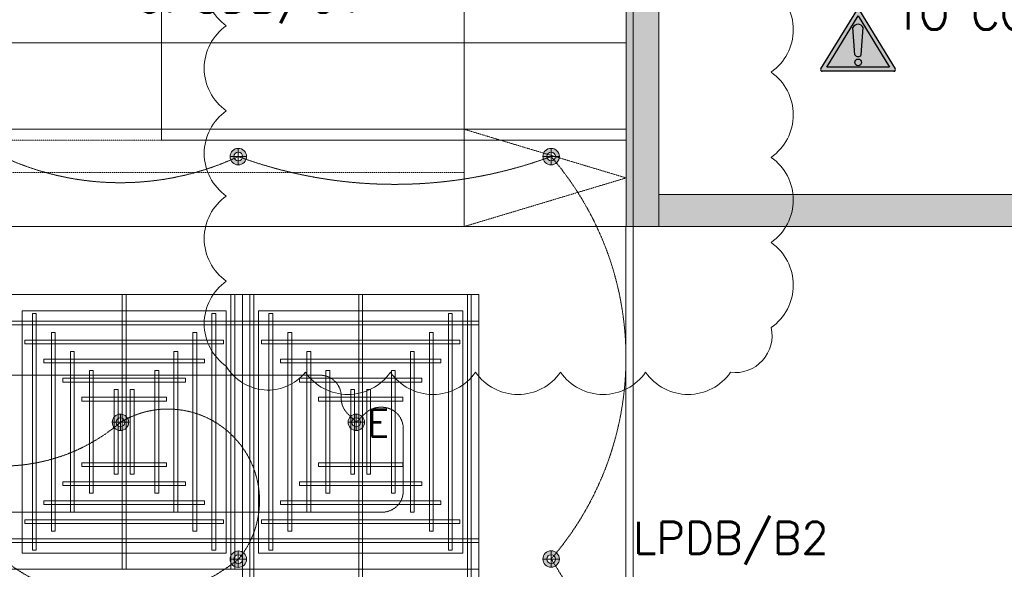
# Model space of a CAD drawing. Header units: millimetres. Extents: x -750 to 72845, y -24282 to 18874.
# Tile 14 of 154: x 8934 to 13565, y 4635 to 7217. Entities that reach past the tile are written whole.
import ezdxf
from ezdxf.enums import TextEntityAlignment as Align

# ---------------------------------------------------------------- set-up
doc = ezdxf.new("R2010")
doc.units = ezdxf.units.MM
doc.header["$MEASUREMENT"] = 0
for name, pattern in [('DASHED', [19.05, 12.7, -6.35]), ('HIDDENX2', [0.75, 0.5, -0.25]), ('IRISH HOUSE_FF46_HYD AIRPORT_HVAC DUCTING LAYOUT 3$0$( Dashed )', [0.75, 0.5, -0.25])]:
    doc.linetypes.add(name, pattern=pattern)
doc.layers.get('0').update_dxf_attribs({"lineweight": 5})
for name, color, linetype in [('ACMV-MEPF_General Text', 7, 'Continuous'), ('IRISH HOUSE_FF46_HYD AIRPORT_HVAC DUCTING LAYOUT 3$0$Flooring', 8, 'Continuous'), ('IRISH HOUSE_FF46_HYD AIRPORT_HVAC DUCTING LAYOUT 3$0$RCP LAYOUT', 8, 'Continuous'), ('Warning Symbol', 7, 'Continuous')]:
    doc.layers.add(name, color=color, linetype=linetype)
for name, color, linetype, lineweight in [('E Celing Lighting', 5, 'DASHED', 5), ('IRISH HOUSE_FF46_HYD AIRPORT_HVAC DUCTING LAYOUT 3$0$00 Structural', 2, 'Continuous', 25), ('IRISH HOUSE_FF46_HYD AIRPORT_HVAC DUCTING LAYOUT 3$0$02_Elevation 00', 8, 'Continuous', 9), ('IRISH HOUSE_FF46_HYD AIRPORT_HVAC DUCTING LAYOUT 3$0$Ceiling', 14, 'Continuous', 9), ('IRISH HOUSE_FF46_HYD AIRPORT_HVAC DUCTING LAYOUT 3$0$Grey', 8, 'Continuous', 9), ('IRISH HOUSE_FF46_HYD AIRPORT_HVAC DUCTING LAYOUT 3$0$WALL', 7, 'Continuous', 40), ('Lighting (Ceiling)', 160, 'Continuous', 15), ('M-MEP-ELLG-CABLE', 146, 'HIDDENX2', 20), ('M-MEP-ELPR-EQUIP', 6, 'Continuous', 20), ('M-MEP-GEN', 7, 'Continuous', 5)]:
    doc.layers.add(name, color=color, linetype=linetype, lineweight=lineweight)
doc.styles.get("Standard").update_dxf_attribs({"font": 'romans.shx'})

# ---------------------------------------------------------------- blocks, each defined once
blk = doc.blocks.new('cl')
at = {"layer": 'Lighting (Ceiling)'}
h = blk.add_hatch(color=0, dxfattribs=at)
h.dxf.hatch_style = 1
h.paths.add_polyline_path([(1.53, 0.03, 1), (-1.53, 0.03, 1)])
h.paths.add_polyline_path([(-0.81, 0.03, -1), (0.81, 0.03, -1)], flags=16)
at = {"layer": 'Lighting (Ceiling)', "color": 0}
for p, q in [((-1.53, 0.03), (1.53, 0.03)), ((0, 1.56), (0, -1.5))]:
    blk.add_line(p, q, dxfattribs=at)
for radius in [1.53, 0.806]:
    blk.add_circle((0, 0.03), radius, dxfattribs=at)
at = {"color": 0}
blk.add_attdef('NAME', text='', height=5, dxfattribs=at).set_placement((0.84, 2.71), align=Align.MIDDLE_CENTER)
blk = doc.blocks.new('IRISH HOUSE_FF46_HYD AIRPORT_HVAC DUCTING LAYOUT 3$0$IRISH HOUSE-RCP LAYOUT')
at = {"lineweight": 0, "ltscale": 0.25}
h = blk.add_hatch(color=8, dxfattribs=at)
h.dxf.hatch_style = 1
h.paths.add_polyline_path([(11440.1, -2926.3), (11592.5, -2926.3), (11592.5, -2776.3), (11592.5, -879.1), (11592, -879.1), (11592, -152.4), (11461.8, -152.2), (11440.1, -152.2)])
h = blk.add_hatch(color=8, dxfattribs=at)
h.dxf.hatch_style = 1
h.paths.add_polyline_path([(11592.5, -2776.3), (11592.5, -2926.3), (16388, -2926.3), (16388, -2776.3)])
at = {"color": 8, "lineweight": 0, "ltscale": 0.25}
for p, q in [((5185.4, -3245.4), (10746.8, -3245.4)), ((9634.5, -3245.4), (8522.2, -3245.4)), ((9634.5, -4536.3), (9634.5, -3245.4)), ((9634.5, -4536.3), (9634.5, -3245.4)), ((9634.5, -3245.4), (10746.8, -3245.4)), ((10746.8, -3245.4), (10746.8, -8409.1)), ((10746.8, -3245.4), (10746.8, -4536.3)), ((9558.3, -3321.6), (8598.4, -3321.6)), ((8598.4, -3321.6), (8598.4, -4460.1)), ((9558.3, -4460.1), (9558.3, -3321.6)), ((9710.7, -4460.1), (9710.7, -3321.6)), ((9710.7, -3321.6), (10670.6, -3321.6)), ((10670.6, -3321.6), (10670.6, -4460.1)), ((8598.4, -4460.1), (9558.3, -4460.1)), ((10670.6, -4460.1), (9710.7, -4460.1)), ((8522.2, -4536.3), (9634.5, -4536.3)), ((10746.8, -4536.3), (9634.5, -4536.3)), ((10746.8, -4536.3), (9634.5, -4536.3)), ((9634.5, -4536.3), (9634.5, -5827.2)), ((10746.8, -5827.2), (10746.8, -4536.3))]:
    blk.add_line(p, q, dxfattribs=at)
at = {"layer": 'IRISH HOUSE_FF46_HYD AIRPORT_HVAC DUCTING LAYOUT 3$0$00 Structural', "color": 8, "lineweight": 0, "ltscale": 0.25}
for p, q in [((11440.1, -152.2), (11440.1, -2926.3)), ((11592.5, -2926.3), (11592.5, -152.4)), ((11440.1, -2926.3), (16388, -2926.3))]:
    blk.add_line(p, q, dxfattribs=at)
at = {"layer": 'IRISH HOUSE_FF46_HYD AIRPORT_HVAC DUCTING LAYOUT 3$0$02_Elevation 00', "color": 8, "lineweight": 0, "ltscale": 0.25}
for p, q in [((9254.7, -1753.8), (9254.7, -2519.9)), ((10677.1, -2519.9), (10677.1, -1753.8)), ((10677.1, -1753.8), (10677.1, -2519.9)), ((11440.1, -2519.9), (11440.1, -1753.8)), ((9254.7, -2519.9), (10677.1, -2519.9)), ((10677.1, -2519.9), (11440.1, -2519.9)), ((11438.4, -2926.3), (11438.4, -8866.9))]:
    blk.add_line(p, q, dxfattribs=at)
at = {"layer": 'IRISH HOUSE_FF46_HYD AIRPORT_HVAC DUCTING LAYOUT 3$0$Ceiling', "color": 8, "lineweight": 0, "ltscale": 0.25}
for p, q in [((9087.3, -3245.4), (9069.4, -3245.4)), ((9069.4, -3245.4), (9069.4, -4536.3)), ((9087.3, -4536.3), (9087.3, -3245.4)), ((9580.9, -4536.3), (9580.9, -3245.4)), ((9580.9, -3245.4), (9598.8, -3245.4)), ((9598.8, -3245.4), (9598.8, -4536.3)), ((9688.1, -3245.4), (9670.2, -3245.4)), ((9670.2, -3245.4), (9670.2, -4536.3)), ((9688.1, -4536.3), (9688.1, -3245.4)), ((10181.7, -4536.3), (10181.7, -3245.4)), ((10181.7, -3245.4), (10199.6, -3245.4)), ((10199.6, -3245.4), (10199.6, -4536.3)), ((10693.2, -4536.3), (10693.2, -3245.4)), ((10693.2, -3245.4), (10711, -3245.4)), ((10711, -3245.4), (10711, -4536.3)), ((8522.2, -3370.5), (9634.5, -3370.5)), ((8665.2, -3334.8), (8647.3, -3334.8)), ((8647.3, -3334.8), (8647.3, -4447)), ((8665.2, -4447), (8665.2, -3334.8)), ((9509.4, -3334.8), (9491.5, -3334.8)), ((9491.5, -3334.8), (9491.5, -4447)), ((9509.4, -4447), (9509.4, -3334.8)), ((9634.5, -3370.5), (9634.5, -3388.4)), ((10746.8, -3370.5), (9634.5, -3370.5)), ((9634.5, -3370.5), (9634.5, -3388.4)), ((9759.6, -4447), (9759.6, -3334.8)), ((9759.6, -3334.8), (9777.5, -3334.8)), ((9777.5, -3334.8), (9777.5, -4447)), ((10603.8, -4447), (10603.8, -3334.8)), ((10603.8, -3334.8), (10621.7, -3334.8)), ((10621.7, -3334.8), (10621.7, -4447)), ((10746.8, -3388.4), (10746.8, -3370.5)), ((9634.5, -3388.4), (8522.2, -3388.4)), ((8754.6, -3424.1), (8736.7, -3424.1)), ((8736.7, -3424.1), (8736.7, -4357.6)), ((8754.6, -4357.6), (8754.6, -3424.1)), ((9420, -3424.1), (9402.2, -3424.1)), ((9402.2, -3424.1), (9402.2, -4357.6)), ((9420, -4357.6), (9420, -3424.1)), ((9634.5, -3388.4), (10746.8, -3388.4)), ((9849, -4357.6), (9849, -3424.1)), ((9849, -3424.1), (9866.8, -3424.1)), ((9866.8, -3424.1), (9866.8, -4357.6)), ((10514.4, -4357.6), (10514.4, -3424.1)), ((10514.4, -3424.1), (10532.3, -3424.1)), ((10532.3, -3424.1), (10532.3, -4357.6)), ((8611.7, -3477.8), (8611.7, -3459.9)), ((8611.7, -3459.9), (9545.1, -3459.9)), ((9545.1, -3459.9), (9545.1, -3477.8)), ((9723.9, -3459.9), (9723.9, -3477.8)), ((10657.3, -3459.9), (9723.9, -3459.9)), ((10657.3, -3477.8), (10657.3, -3459.9)), ((9545.1, -3477.8), (8611.7, -3477.8)), ((8843.9, -3513.5), (8826.1, -3513.5)), ((8826.1, -3513.5), (8826.1, -4268.2)), ((8843.9, -4268.2), (8843.9, -3513.5)), ((9330.7, -3513.5), (9312.8, -3513.5)), ((9312.8, -3513.5), (9312.8, -4268.2)), ((9330.7, -4268.2), (9330.7, -3513.5)), ((9723.9, -3477.8), (10657.3, -3477.8)), ((9938.3, -4268.2), (9938.3, -3513.5)), ((9938.3, -3513.5), (9956.2, -3513.5)), ((9956.2, -3513.5), (9956.2, -4268.2)), ((10425.1, -4268.2), (10425.1, -3513.5)), ((10425.1, -3513.5), (10442.9, -3513.5)), ((10442.9, -3513.5), (10442.9, -4268.2)), ((8701.1, -3567.1), (8701.1, -3549.3)), ((8701.1, -3549.3), (9455.8, -3549.3)), ((9455.8, -3549.3), (9455.8, -3567.1)), ((9813.2, -3549.3), (9813.2, -3567.1)), ((10567.9, -3549.3), (9813.2, -3549.3)), ((10567.9, -3567.1), (10567.9, -3549.3)), ((9455.8, -3567.1), (8701.1, -3567.1)), ((8915.5, -4178.9), (8915.5, -3602.9)), ((8915.5, -3602.9), (8933.4, -3602.9)), ((8933.4, -3602.9), (8933.4, -4178.9)), ((9241.3, -3602.9), (9223.4, -3602.9)), ((9223.4, -3602.9), (9223.4, -4178.9)), ((9241.3, -4178.9), (9241.3, -3602.9)), ((9813.2, -3567.1), (10567.9, -3567.1)), ((10027.7, -4178.9), (10027.7, -3602.9)), ((10027.7, -3602.9), (10045.6, -3602.9)), ((10045.6, -3602.9), (10045.6, -4178.9)), ((10353.5, -3602.9), (10335.6, -3602.9)), ((10335.6, -3602.9), (10335.6, -4178.9)), ((10353.5, -4178.9), (10353.5, -3602.9)), ((8790.4, -3656.5), (8790.4, -3638.6)), ((8790.4, -3638.6), (9366.4, -3638.6)), ((9366.4, -3656.5), (8790.4, -3656.5)), ((9366.4, -3638.6), (9366.4, -3656.5)), ((9902.6, -3638.6), (9902.6, -3656.5)), ((10478.6, -3638.6), (9902.6, -3638.6)), ((9902.6, -3656.5), (10478.6, -3656.5)), ((10478.6, -3656.5), (10478.6, -3638.6)), ((9031.7, -4089.5), (9031.7, -3692.2)), ((9031.7, -3692.2), (9049.6, -3692.2)), ((9049.6, -3692.2), (9049.6, -4089.5)), ((9125.1, -3692.2), (9107.3, -3692.2)), ((9107.3, -3692.2), (9107.3, -4089.5)), ((9125.1, -4089.5), (9125.1, -3692.2)), ((10143.9, -4089.5), (10143.9, -3692.2)), ((10143.9, -3692.2), (10161.7, -3692.2)), ((10161.7, -3692.2), (10161.7, -4089.5)), ((10237.3, -3692.2), (10219.4, -3692.2)), ((10219.4, -3692.2), (10219.4, -4089.5)), ((10237.3, -4089.5), (10237.3, -3692.2)), ((8879.8, -3745.9), (8879.8, -3728)), ((8879.8, -3728), (9277, -3728)), ((9277, -3745.9), (8879.8, -3745.9)), ((9277, -3728), (9277, -3745.9)), ((9992, -3728), (9992, -3745.9)), ((10389.2, -3728), (9992, -3728)), ((9992, -3745.9), (10389.2, -3745.9)), ((10389.2, -3745.9), (10389.2, -3728)), ((9277, -4035.9), (8879.8, -4035.9)), ((8879.8, -4035.9), (8879.8, -4053.8)), ((8879.8, -4053.8), (9277, -4053.8)), ((9277, -4053.8), (9277, -4035.9)), ((9992, -4053.8), (9992, -4035.9)), ((9992, -4035.9), (10389.2, -4035.9)), ((10389.2, -4053.8), (9992, -4053.8)), ((10389.2, -4035.9), (10389.2, -4053.8)), ((9049.6, -4089.5), (9031.7, -4089.5)), ((9107.3, -4089.5), (9125.1, -4089.5)), ((10161.7, -4089.5), (10143.9, -4089.5)), ((10219.4, -4089.5), (10237.3, -4089.5)), ((9366.4, -4125.3), (8790.4, -4125.3)), ((8790.4, -4125.3), (8790.4, -4143.1)), ((8790.4, -4143.1), (9366.4, -4143.1)), ((9366.4, -4143.1), (9366.4, -4125.3)), ((9902.6, -4143.1), (9902.6, -4125.3)), ((9902.6, -4125.3), (10478.6, -4125.3)), ((10478.6, -4143.1), (9902.6, -4143.1)), ((10478.6, -4125.3), (10478.6, -4143.1)), ((8933.4, -4178.9), (8915.5, -4178.9)), ((9223.4, -4178.9), (9241.3, -4178.9)), ((10045.6, -4178.9), (10027.7, -4178.9)), ((10335.6, -4178.9), (10353.5, -4178.9)), ((9455.8, -4214.6), (8701, -4214.6)), ((8701, -4214.6), (8701, -4232.5)), ((8701, -4232.5), (9455.8, -4232.5)), ((9455.8, -4232.5), (9455.8, -4214.6)), ((9813.2, -4232.5), (9813.2, -4214.6)), ((9813.2, -4214.6), (10568, -4214.6)), ((10568, -4232.5), (9813.2, -4232.5)), ((10568, -4214.6), (10568, -4232.5)), ((9545.1, -4304), (8611.7, -4304)), ((8611.7, -4304), (8611.7, -4321.9)), ((8826.1, -4268.2), (8843.9, -4268.2)), ((9312.8, -4268.2), (9330.7, -4268.2)), ((9545.1, -4321.9), (9545.1, -4304)), ((9723.9, -4321.9), (9723.9, -4304)), ((9723.9, -4304), (10657.3, -4304)), ((9956.2, -4268.2), (9938.3, -4268.2)), ((10442.9, -4268.2), (10425.1, -4268.2)), ((10657.3, -4304), (10657.3, -4321.9)), ((8611.7, -4321.9), (9545.1, -4321.9)), ((10657.3, -4321.9), (9723.9, -4321.9)), ((9634.5, -4393.3), (8522.2, -4393.3)), ((8736.7, -4357.6), (8754.6, -4357.6)), ((9402.2, -4357.6), (9420, -4357.6)), ((9634.5, -4411.2), (9634.5, -4393.3)), ((9634.5, -4393.3), (10746.8, -4393.3)), ((9634.5, -4411.2), (9634.5, -4393.3)), ((9866.8, -4357.6), (9849, -4357.6)), ((10532.3, -4357.6), (10514.4, -4357.6)), ((10746.8, -4393.3), (10746.8, -4411.2)), ((8522.2, -4411.2), (9634.5, -4411.2)), ((10746.8, -4411.2), (9634.5, -4411.2)), ((8647.3, -4447), (8665.2, -4447)), ((9491.5, -4447), (9509.4, -4447)), ((9777.5, -4447), (9759.6, -4447)), ((10621.7, -4447), (10603.8, -4447)), ((9069.4, -4536.3), (9087.3, -4536.3)), ((9598.8, -4536.3), (9580.9, -4536.3)), ((9670.2, -4536.3), (9688.1, -4536.3)), ((9670.2, -4536.3), (9688.1, -4536.3)), ((9670.2, -5827.2), (9670.2, -4536.3)), ((9688.1, -4536.3), (9688.1, -5827.2)), ((10199.6, -4536.3), (10181.7, -4536.3)), ((10199.6, -4536.3), (10181.7, -4536.3)), ((10181.7, -4536.3), (10181.7, -5827.2)), ((10199.6, -5827.2), (10199.6, -4536.3)), ((10711, -4536.3), (10693.2, -4536.3)), ((10711, -4536.3), (10693.2, -4536.3)), ((10693.2, -4536.3), (10693.2, -5827.2)), ((10711, -5827.2), (10711, -4536.3))]:
    blk.add_line(p, q, dxfattribs=at)
at = {"layer": 'IRISH HOUSE_FF46_HYD AIRPORT_HVAC DUCTING LAYOUT 3$0$Flooring', "color": 8, "lineweight": 0, "ltscale": 0.25}
for p, q in [((11472.3, -8885), (11471.9, -124)), ((11474.1, -2944.4), (11471.9, -2944.4))]:
    blk.add_line(p, q, dxfattribs=at)
at = {"layer": 'IRISH HOUSE_FF46_HYD AIRPORT_HVAC DUCTING LAYOUT 3$0$Grey', "color": 8, "lineweight": 0, "ltscale": 0.25}
for p, q in [((11439.6, -2062.7), (6063.1, -2062.7)), ((11439.6, -2469.1), (11439.6, -2062.7)), ((10677.1, -2469.1), (6063.1, -2469.1)), ((6063.1, -2469.1), (11439.6, -2469.1)), ((10677.1, -2926.3), (10677.1, -2469.1)), ((11439.1, -2469.1), (10677.1, -2469.1)), ((10677.1, -2469.1), (10677.1, -2926.3)), ((11439.1, -2926.3), (11439.1, -2469.1)), ((6063.1, -2926.3), (10677.1, -2926.3)), ((10677.1, -2926.3), (11439.1, -2926.3))]:
    blk.add_line(p, q, dxfattribs=at)
at = {"layer": 'IRISH HOUSE_FF46_HYD AIRPORT_HVAC DUCTING LAYOUT 3$0$Grey', "color": 8, "linetype": 'IRISH HOUSE_FF46_HYD AIRPORT_HVAC DUCTING LAYOUT 3$0$( Dashed )', "lineweight": 0, "ltscale": 0.2}
for p, q in [((10677.1, -2469.1), (11439.1, -2697.7)), ((6037.7, -2519.9), (10677.1, -2519.9)), ((10677.1, -2519.9), (10677.1, -2672.3)), ((10677.1, -2672.3), (6037.7, -2672.3)), ((11439.1, -2697.7), (10677.1, -2926.3))]:
    blk.add_line(p, q, dxfattribs=at)
at = {"layer": 'IRISH HOUSE_FF46_HYD AIRPORT_HVAC DUCTING LAYOUT 3$0$WALL', "color": 8, "lineweight": 0}
for p, q in [((16388, -2776.3), (11592.5, -2776.3)), ((11592.5, -2776.3), (11592.5, -2926.3)), ((11592.5, -2926.3), (16388, -2926.3))]:
    blk.add_line(p, q, dxfattribs=at)
blk = doc.blocks.new('IRISH HOUSE_FF46_HYD AIRPORT_HVAC DUCTING LAYOUT 3')
at = {"layer": 'IRISH HOUSE_FF46_HYD AIRPORT_HVAC DUCTING LAYOUT 3$0$RCP LAYOUT', "lineweight": 0}
blk.add_blockref('IRISH HOUSE_FF46_HYD AIRPORT_HVAC DUCTING LAYOUT 3$0$IRISH HOUSE-RCP LAYOUT', (0, 0), dxfattribs=at)
blk = doc.blocks.new('A$C759E7B6B')
at = {"layer": 'Warning Symbol'}
h = blk.add_hatch(color=240, dxfattribs=at)
h.dxf.hatch_style = 1
h.paths.add_polyline_path([(8.5, 381.4, 0.559648), (-8.7, 381.1), (-233.2, 15.2, 0.579652), (-224.5, 0), (224.5, 0, 0.592995), (233, 15.6)])
h.paths.add_polyline_path([(0, 347.8), (196.7, 25.3), (-196.7, 25.3)], flags=16)
h.paths.add_polyline_path([(0, 294, -0.249038), (32.2, 273.5), (21.4, 121.1, -0.546529), (0, 92, -0.288902), (-20.1, 102.9), (-32.2, 273.5, -0.249038)], flags=0)
h.paths.add_polyline_path([(20.7, 55.6, -1), (-20.7, 55.6, -1)], flags=0)
h = blk.add_hatch(color=2, dxfattribs=at)
h.dxf.hatch_style = 1
h.paths.add_polyline_path([(-196.7, 25.3), (196.7, 25.3), (0, 347.8)])
h.paths.add_polyline_path([(-20.1, 102.9), (-32.2, 273.5, -0.249038), (0, 294, -0.249038), (32.2, 273.5), (21.4, 121.1, -0.546529), (0, 92, -0.288902)], flags=16)
h.paths.add_polyline_path([(20.7, 55.6, -1), (-20.7, 55.6, -1)], flags=16)
h = blk.add_hatch(color=240, dxfattribs=at)
h.dxf.hatch_style = 1
h.paths.add_polyline_path([(32.2, 273.5, 0.249038), (0, 294, 0.249038), (-32.2, 273.5), (-20.1, 102.9, 0.288902), (0, 92, 0.546529), (21.4, 121.1)])
h.paths.add_polyline_path([(20.7, 55.6, 1), (-20.7, 55.6, 1)])
for p, q in [((-233, 15.6), (-8.5, 381.4)), ((8.5, 381.4), (233, 15.6)), ((-196.7, 25.3), (0, 347.8)), ((0, 347.8), (196.7, 25.3)), ((-20.1, 102.9), (-32.2, 273.5)), ((20.1, 102.9), (32.2, 273.5)), ((224.5, 0), (-224.5, 0)), ((196.7, 25.3), (-196.7, 25.3))]:
    blk.add_line(p, q, dxfattribs=at)
blk.add_circle((0, 55.6), 20.7, dxfattribs=at)
for centre, radius, start, end in [((0, 376), 10.1, 32.67087, 147.32913), ((3.3, 253.4), 40.7, 94.62235, 150.55979), ((-3.3, 253.4), 40.7, 29.44021, 85.37765), ((-1.3, 113.4), 21.5, 209.13931, 273.59575), ((1.3, 113.4), 21.5, 266.40425, 330.86069), ((-224.5, 10.1), 10.1, 147.32913, 270), ((224.5, 10.1), 10.1, 270, 32.67087)]:
    blk.add_arc(centre, radius, start, end, dxfattribs=at)

msp = doc.modelspace()

# ---------------------------------------------------------------- linework, layer by layer
at = {"color": 1}
msp.add_lwpolyline([(9906, 7588.9, 0.520567), (9906, 7188.9, 0.520567), (9906, 6788.9, 0.520567), (9906, 6388.9, 0.520567), (9906, 5988.9, 0.520567), (9906, 5588.9, 0.520567), (10277.8, 5560.7, 0.520567), (10677.8, 5560.7, 0.520567), (11077.8, 5560.7, 0.520567), (11477.8, 5560.7, 0.520567), (11877.8, 5560.7, 0.520567), (12277.8, 5560.7, 0.520567), (12468.1, 5770.5, 0.520567), (12468.1, 6170.5, 0.520567), (12468.1, 6570.5, 0.520567), (12468.1, 6970.5, 0.520567), (12468.1, 7370.5, 0.520567)], format="xyb", dxfattribs=at)
at = {"layer": 'M-MEP-ELLG-CABLE', "color": 5, "ltscale": 5}
msp.add_lwpolyline([(6576.4, 7876.7, 0.628175), (9034, 7876.7)], format="xyb", dxfattribs=at)
at = {"layer": 'M-MEP-ELLG-CABLE', "color": 1, "ltscale": 5}
msp.add_lwpolyline([(831.7, 7257.4, -0.146526), (831.8, 4682.8, -0.20789), (831.8, 3395.5, 0.566772), (1845, 697.6, 0.199213), (3307.5, 697.6, 0.290007), (4416.6, 697.6, 0.290007), (5525.8, 697.6, 0.129069), (7744.1, 697.6, 0.255227), (8853.3, 697.6, 0.255227), (9962.4, 697.6, 0.204857), (11433.4, 698.4, 0.396471), (11433.4, 2109, 0.299741), (11433.4, 4683.6, 0.372432), (11433.4, 6574.2, -0.177368), (9962.4, 6574.2, -0.221401), (8853.3, 6574.2, -0.221401), (7744.1, 6574.2, -0.221401), (6634.9, 6574.2, -0.455011), (5897.6, 6796.7, -0.413275), (5676.4, 7257.4, -0.172632)], format="xyb", dxfattribs=at)
at = {"layer": 'M-MEP-ELLG-CABLE', "color": 1, "ltscale": 5, "elevation": 1}
msp.add_lwpolyline([(2198.2, 4682.8, 0.231512), (4416.6, 4683.6, 0.477889), (5525.8, 4683.6, 0.349768), (6635.8, 4683.6, 0.242133), (8855.1, 4682.8, 0.35033), (9963.3, 4682.8, 0.84539), (9408, 5325.7, -0.369447), (8298.8, 5325, -0.350709), (7189.6, 5325.7, -0.231316), (4971.3, 5326.5, -0.366107), (3851.9, 5325.7, -0.353893), (2752.7, 5326.5, -0.350107), (1643.7, 5326.5, -0.743955), (2198.2, 5970.1, 0.350656), (3307.6, 5969.4, 0.337376), (4971, 6612.3, -0.350709), (3861.9, 6613, -0.368803), (2752.8, 6613, -0.350709), (1643.6, 6613.8, -0.393119), (2198.1, 7257.4, 0.351512), (3304.7, 7256.7, 0.367873), (4416.6, 7256.7, 0.57746)], format="xyb", dxfattribs=at)
at = {"layer": 'M-MEP-ELLG-CABLE', "color": 5, "ltscale": 5, "elevation": 1}
msp.add_lwpolyline([(7915.1, 4903.5), (10638.1, 4903.5, 0.414214), (10738.1, 5003.5), (10738.1, 5296.4, 0.414214), (10638.1, 5396.4), (10629.4, 5396.4, 0.198351), (10558.9, 5367.3), (10517.1, 5325.7), (10475.5, 5367.6, -0.197928), (10446.5, 5438), (10446.5, 5447.2, 0.414214), (10346.5, 5547.2), (6251.5, 5547.2, 0.414214)], format="xyb", dxfattribs=at)

# ---------------------------------------------------------------- block references
at = {"layer": 'E Celing Lighting', "color": 1, "xscale": 25.32885420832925, "yscale": 25.32885420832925, "zscale": 25.32885420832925}
for p in [(9962.4, 6573.4), (11433.4, 6573.4), (9408, 5325), (9962.4, 4682.1), (11433.4, 4682.8)]:
    msp.add_blockref('cl', p, dxfattribs=at)
at = {"layer": 'E Celing Lighting', "color": 5}
ref = msp.add_blockref('cl', (10517.1, 5325), dxfattribs=dict(at, xscale=-25.32885420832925, yscale=25.32885420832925, zscale=25.32885420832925))
ref.add_attrib('NAME', 'E', dxfattribs={"layer": '0', "color": 0, "height": 126.6}).set_placement((10620.3, 5323.2), align=Align.MIDDLE_CENTER)
at = {"layer": 'M-MEP-ELPR-EQUIP'}
msp.add_blockref('IRISH HOUSE_FF46_HYD AIRPORT_HVAC DUCTING LAYOUT 3', (347, 9171.7), dxfattribs=at)
at = {"layer": 'Warning Symbol', "xscale": 0.75, "yscale": 0.75, "zscale": 0.75}
msp.add_blockref('A$C759E7B6B', (12877.1, 6975.1), dxfattribs=at)

# ---------------------------------------------------------------- texts
at = {"layer": 'ACMV-MEPF_General Text', "insert": (13061.8, 7370.5), "char_height": 150, "attachment_point": 4}
msp.add_mtext_dynamic_manual_height_columns('{\\C1;ACTUAL DEMISE AREA YET TO CONFIRM.}', width=2921.723, gutter_width=1, heights=[1205], dxfattribs=at)
at = {"layer": 'M-MEP-GEN', "char_height": 150, "width": 664.012, "attachment_point": 4}
for s, insert in [('{\\Fsimplex|c0;UPSDB/C1}', (9473.5, 7301)), ('{\\Fsimplex|c0;LPDB/B2}', (11819.2, 4758))]:
    msp.add_mtext(s, dxfattribs=dict(at, insert=insert))

doc.saveas('drawing.dxf')
